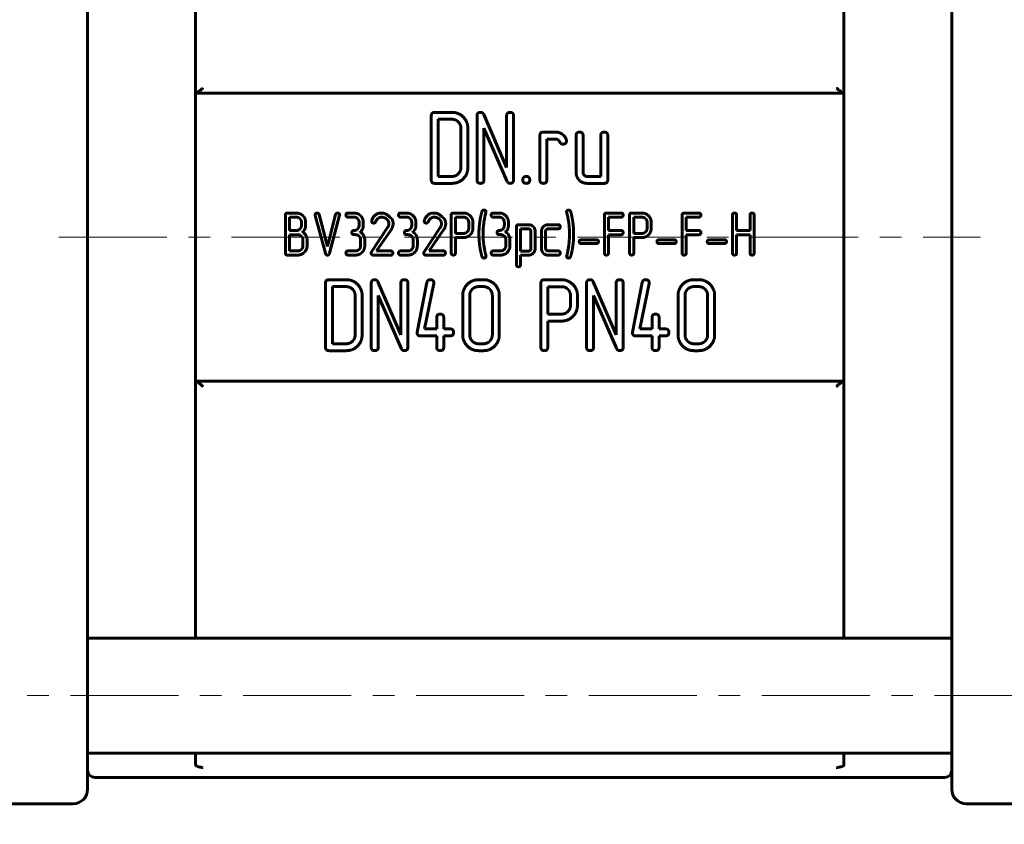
# Model space of a CAD drawing. Header units: millimetres. Extents: x 0 to 594, y 0 to 420.
# Tile 4 of 8: x 117 to 185, y 213 to 269. Entities that reach past the tile are written whole.
import ezdxf

# ---------------------------------------------------------------- set-up
doc = ezdxf.new("R2010")
doc.units = ezdxf.units.MM
for name, pattern in [('K5LT_AXLED', [12, 7.5, -1.5, 1.5, -1.5]), ('K5LT_BASIC', [0]), ('K5LT_THIN', [0])]:
    doc.linetypes.add(name, pattern=pattern)
doc.layers.add('Системный слой', color=7, linetype='Continuous')
doc.layers.add('Системный слой (1)', color=7, linetype='Continuous', true_color=0x6c6c6c)
doc.styles.add('KDIMTEXTSTYLE', font='GOST_AU.SHX', dxfattribs={"width": 0.96, "oblique": 15, "height": 5})
doc.styles.add('KTEXTSTYLE', font='GOST_AU.SHX', dxfattribs={"width": 0.96, "height": 5})
doc.dimstyles.new('KDIMSTYLE (1.00)', dxfattribs={"dimtxt": 5, "dimasz": 1, "dimexe": 2, "dimexo": 0, "dimgap": 1, "dimtad": 1, "dimtxsty": 'KDIMTEXTSTYLE', "dimsah": 1, "dimcen": 0, "dimdle": 1, "dimadec": 0, "dimazin": 0, "dimtfac": 0.667, "dimtmove": 0, "dimatfit": 3, "dimfxl": 1, "dimtvp": 1, "dimtolj": 1, "dimtzin": 0, "dimarcsym": 0})

# ---------------------------------------------------------------- blocks, each defined once
blk = doc.blocks.new('U12')
at = {"layer": 'Системный слой (1)', "color": 150, "linetype": 'K5LT_BASIC', "lineweight": 60, "true_color": 0x0080ff}
for p, q in [((174.119, 290.056), (174.119, 289.228)), ((174.119, 281.228), (174.119, 253.408))]:
    blk.add_line(p, q, dxfattribs=at)
blk = doc.blocks.new('U13')
at = {"layer": 'Системный слой (1)', "color": 150, "linetype": 'K5LT_BASIC', "lineweight": 60, "true_color": 0x0080ff}
for p, q in [((174.119, 253.408), (174.119, 225.589)), ((174.119, 217.589), (174.119, 216.76))]:
    blk.add_line(p, q, dxfattribs=at)
blk = doc.blocks.new('U14')
at = {"layer": 'Системный слой (1)', "color": 150, "linetype": 'K5LT_BASIC', "lineweight": 60, "true_color": 0x0080ff}
for p, q in [((129.119, 289.228), (129.119, 290.056)), ((129.119, 253.408), (129.119, 281.228))]:
    blk.add_line(p, q, dxfattribs=at)
blk = doc.blocks.new('U16')
at = {"layer": 'Системный слой (1)', "color": 150, "linetype": 'K5LT_BASIC', "lineweight": 60, "true_color": 0x0080ff}
for p, q in [((129.119, 225.589), (129.119, 253.408)), ((129.119, 216.76), (129.119, 217.589))]:
    blk.add_line(p, q, dxfattribs=at)
blk = doc.blocks.new('D0')
at = {"layer": 'Системный слой (1)'}
for points in [[(51.619, 143.911), (56.619, 144.57), (56.119, 143.911), (56.619, 143.253)], [(251.619, 143.911), (246.619, 144.57), (247.119, 143.911), (246.619, 143.253)]]:
    blk.add_hatch(color=7, dxfattribs=at).paths.add_polyline_path(points)
at = {"layer": 'Системный слой (1)', "color": 7, "linetype": 'K5LT_THIN', "lineweight": 18}
for p, q in [((51.619, 253.408), (51.619, 141.911)), ((251.619, 253.408), (251.619, 141.911)), ((51.619, 143.911), (56.619, 144.57)), ((56.619, 144.57), (56.119, 143.911)), ((247.119, 143.911), (246.619, 144.57)), ((246.619, 144.57), (251.619, 143.911)), ((56.619, 143.253), (51.619, 143.911)), ((51.619, 143.911), (251.619, 143.911)), ((56.119, 143.911), (56.619, 143.253)), ((251.619, 143.911), (246.619, 143.253)), ((246.619, 143.253), (247.119, 143.911))]:
    blk.add_line(p, q, dxfattribs=at)
blk.add_wipeout([(131.515, 144.911), (131.515, 152.293), (150.915, 152.293), (150.915, 144.911)]).dxf.layer = 'Системный слой (1)'
at = {"layer": 'Системный слой (1)', "color": 7, "char_height": 5, "attachment_point": 1, "style": 'KTEXTSTYLE'}
for s, insert in [('\\H5.0;\\W1.000;\\Q15;\\Q15;\\W0.965;±', (141.04, 151.499)), ('\\H5.0;\\W1.000;\\Q15;\\Q15;\\W0.965;200', (131.515, 151.499)), ('\\H5.0;\\W1.000;\\Q15;\\Q15;\\W0.965;1,5', (143.951, 151.499))]:
    blk.add_mtext(s, dxfattribs=dict(at, insert=insert))
blk = doc.blocks.new('KDIMARROW_01')
at = {"layer": 'Системный слой'}
blk.add_hatch(color=0, dxfattribs=at).paths.add_polyline_path([(-5, -0.658), (0, 0), (-5, 0.658), (-4.5, 0)])
at = {"layer": 'Системный слой', "color": 0, "linetype": 'K5LT_THIN', "lineweight": 18}
for p, q in [((-4.5, 0), (-5, 0.658)), ((-5, 0.658), (0, 0)), ((0, 0), (-5, -0.658)), ((-5, -0.658), (-4.5, 0))]:
    blk.add_line(p, q, dxfattribs=at)
at = {"layer": 'Системный слой (1)', "color": 0, "linetype": 'K5LT_THIN', "lineweight": 18}
blk.add_line((450.246, 253.408), (449.246, 253.408), dxfattribs=at)

msp = doc.modelspace()

# ---------------------------------------------------------------- linework, layer by layer
at = {"layer": 'Системный слой (1)', "color": 150, "linetype": 'K5LT_BASIC', "lineweight": 60, "true_color": 0x0080ff}
for p, q in [((121.619, 270.51), (121.619, 236.306)), ((181.619, 253.408), (181.619, 270.51)), ((129.619, 263.408), (129.119, 263.408)), ((173.619, 263.408), (129.619, 263.408)), ((174.119, 263.408), (173.619, 263.408)), ((145.478, 261.834), (145.478, 257.389)), ((146.918, 262.074), (145.721, 262.074)), ((148.653, 261.834), (148.653, 257.389)), ((150.709, 258.237), (149.115, 261.934)), ((150.709, 261.834), (150.709, 258.237)), ((151.193, 257.389), (151.193, 261.834)), ((146.918, 261.592), (145.963, 261.592)), ((145.963, 261.592), (145.963, 257.629)), ((147.534, 258.244), (147.534, 260.98)), ((148.018, 258.244), (148.018, 260.979)), ((149.138, 260.986), (150.725, 257.315)), ((149.138, 257.389), (149.138, 260.986)), ((153.019, 260.466), (153.019, 257.389)), ((154.116, 260.706), (153.261, 260.706)), ((155.533, 260.466), (155.533, 257.902)), ((156.017, 257.902), (156.017, 260.466)), ((157.244, 260.466), (157.244, 257.629)), ((157.729, 257.389), (157.729, 260.466)), ((153.503, 257.389), (153.503, 260.224)), ((153.503, 260.224), (154.116, 260.224)), ((145.721, 257.147), (146.918, 257.147)), ((145.963, 257.629), (146.918, 257.629)), ((157.244, 257.629), (156.288, 257.629)), ((156.288, 257.147), (157.486, 257.147)), ((136.103, 255.088), (135.494, 255.088)), ((138.264, 252.757), (137.693, 254.978)), ((138.836, 254.978), (138.264, 252.757)), ((140.107, 255.088), (139.701, 255.088)), ((143.758, 255.088), (143.352, 255.088)), ((147.715, 255.086), (147.006, 255.086)), ((150.188, 255.088), (149.781, 255.088)), ((158.654, 255.088), (157.64, 255.088)), ((160.098, 255.086), (159.388, 255.086)), ((164.052, 255.088), (163.037, 255.088)), ((135.35, 254.947), (135.35, 252.311)), ((135.639, 254.803), (135.639, 253.869)), ((136.103, 254.803), (135.639, 254.803)), ((136.467, 254.236), (136.467, 254.439)), ((136.755, 254.237), (136.755, 254.44)), ((137.417, 254.905), (138.126, 252.29)), ((138.402, 252.29), (139.114, 254.928)), ((139.701, 254.803), (140.107, 254.803)), ((140.47, 254.44), (140.47, 254.237)), ((140.758, 254.237), (140.758, 254.44)), ((143.352, 254.803), (143.758, 254.803)), ((144.121, 254.44), (144.121, 254.237)), ((144.41, 254.237), (144.41, 254.44)), ((146.862, 254.945), (146.862, 252.314)), ((147.151, 254.8), (147.151, 253.67)), ((147.715, 254.8), (147.151, 254.8)), ((148.079, 254.032), (148.079, 254.439)), ((148.368, 254.031), (148.368, 254.439)), ((149.781, 254.803), (150.187, 254.803)), ((150.55, 254.44), (150.55, 254.237)), ((150.839, 254.237), (150.839, 254.44)), ((157.496, 254.947), (157.496, 252.311)), ((157.784, 253.869), (157.784, 254.803)), ((157.784, 254.803), (158.654, 254.803)), ((159.245, 254.945), (159.245, 252.314)), ((160.098, 254.8), (159.533, 254.8)), ((159.533, 254.8), (159.533, 253.67)), ((160.462, 254.032), (160.462, 254.439)), ((160.75, 254.031), (160.75, 254.439)), ((162.893, 254.947), (162.893, 252.311)), ((163.182, 254.803), (164.052, 254.803)), ((163.182, 253.869), (163.182, 254.803)), ((166.388, 254.947), (166.388, 252.311)), ((166.677, 253.869), (166.677, 254.947)), ((167.606, 254.947), (167.606, 253.869)), ((167.894, 252.311), (167.894, 254.947)), ((135.639, 253.869), (136.103, 253.869)), ((142.443, 254.072), (141.326, 252.386)), ((141.683, 252.453), (142.684, 253.915)), ((146.094, 254.072), (144.978, 252.386)), ((145.335, 252.453), (146.335, 253.915)), ((147.151, 253.67), (147.715, 253.67)), ((151.387, 254.135), (151.387, 251.501)), ((152.241, 254.276), (151.53, 254.276)), ((152.24, 253.99), (151.675, 253.99)), ((151.675, 253.99), (151.675, 252.45)), ((152.397, 252.615), (152.397, 253.832)), ((152.686, 252.614), (152.686, 253.833)), ((153.13, 253.831), (153.13, 252.615)), ((153.419, 252.616), (153.419, 253.83)), ((154.288, 254.276), (153.579, 254.276)), ((153.579, 253.99), (154.288, 253.99)), ((158.654, 253.869), (157.784, 253.869)), ((159.533, 253.67), (160.098, 253.67)), ((164.052, 253.869), (163.182, 253.869)), ((167.606, 253.869), (166.677, 253.869)), ((135.639, 253.583), (135.639, 252.453)), ((136.57, 252.818), (136.57, 253.223)), ((136.858, 252.817), (136.858, 253.223)), ((140.107, 253.585), (140.208, 253.585)), ((140.57, 253.223), (140.57, 252.818)), ((140.859, 252.818), (140.859, 253.223)), ((143.758, 253.585), (143.859, 253.585)), ((144.222, 253.223), (144.222, 252.818)), ((144.51, 252.818), (144.51, 253.223)), ((147.151, 252.313), (147.151, 253.384)), ((147.151, 253.384), (147.716, 253.384)), ((150.187, 253.585), (150.289, 253.585)), ((150.651, 253.223), (150.651, 252.818)), ((150.939, 252.818), (150.939, 253.223)), ((156.951, 253.228), (155.883, 253.228)), ((155.883, 252.969), (156.951, 252.969)), ((157.784, 253.583), (158.654, 253.583)), ((157.784, 252.311), (157.784, 253.583)), ((159.533, 253.384), (160.098, 253.384)), ((159.533, 252.313), (159.533, 253.384)), ((162.348, 253.228), (161.28, 253.228)), ((161.28, 252.969), (162.348, 252.969)), ((163.182, 253.583), (164.052, 253.583)), ((163.182, 252.311), (163.182, 253.583)), ((165.841, 253.228), (164.773, 253.228)), ((164.773, 252.969), (165.841, 252.969)), ((166.677, 253.583), (167.606, 253.583)), ((166.677, 252.311), (166.677, 253.583)), ((167.606, 253.583), (167.606, 252.311)), ((181.619, 236.306), (181.619, 253.408)), ((135.639, 252.453), (136.205, 252.453)), ((140.207, 252.453), (139.701, 252.453)), ((142.662, 252.453), (141.683, 252.453)), ((143.859, 252.453), (143.352, 252.453)), ((146.314, 252.453), (145.335, 252.453)), ((150.288, 252.453), (149.781, 252.453)), ((151.675, 252.45), (152.24, 252.45)), ((154.288, 252.453), (153.579, 252.453)), ((135.494, 252.167), (136.205, 252.167)), ((139.701, 252.167), (140.208, 252.167)), ((141.45, 252.167), (142.662, 252.167)), ((143.352, 252.167), (143.859, 252.167)), ((145.102, 252.167), (146.314, 252.167)), ((149.781, 252.167), (150.289, 252.167)), ((151.675, 251.501), (151.675, 252.165)), ((151.675, 252.165), (152.241, 252.165)), ((153.579, 252.167), (154.288, 252.167)), ((138.136, 250.22), (138.136, 245.775)), ((139.575, 250.459), (138.379, 250.459)), ((141.311, 250.22), (141.311, 245.775)), ((143.367, 246.623), (141.773, 250.319)), ((143.367, 250.22), (143.367, 246.623)), ((143.851, 245.775), (143.851, 250.22)), ((145.177, 250.267), (144.492, 246.826)), ((145.011, 247.041), (145.654, 250.194)), ((149.1, 250.459), (148.759, 250.459)), ((153.085, 250.217), (153.085, 245.778)), ((154.524, 250.457), (153.328, 250.457)), ((156.26, 250.22), (156.26, 245.775)), ((158.316, 246.623), (156.722, 250.319)), ((158.316, 250.22), (158.316, 246.623)), ((158.8, 245.775), (158.8, 250.22)), ((160.126, 250.267), (159.441, 246.826)), ((159.96, 247.041), (160.603, 250.194)), ((164.049, 250.459), (163.708, 250.459)), ((139.576, 249.978), (138.62, 249.978)), ((138.62, 249.978), (138.62, 246.014)), ((149.101, 249.978), (148.758, 249.978)), ((153.569, 249.975), (153.569, 248.07)), ((154.525, 249.975), (153.569, 249.975)), ((164.05, 249.978), (163.707, 249.978)), ((140.192, 246.63), (140.192, 249.365)), ((140.676, 246.63), (140.676, 249.365)), ((141.795, 249.372), (143.383, 245.701)), ((141.795, 245.775), (141.795, 249.372)), ((147.661, 249.365), (147.661, 246.63)), ((148.145, 249.365), (148.145, 246.63)), ((149.717, 246.63), (149.717, 249.365)), ((150.201, 246.63), (150.201, 249.365)), ((155.141, 248.679), (155.141, 249.366)), ((155.625, 248.679), (155.625, 249.366)), ((156.744, 249.372), (158.332, 245.701)), ((156.744, 245.775), (156.744, 249.372)), ((162.61, 249.365), (162.61, 246.63)), ((163.094, 249.365), (163.094, 246.63)), ((164.666, 246.63), (164.666, 249.365)), ((165.15, 246.63), (165.15, 249.365)), ((145.857, 247.831), (145.857, 247.041)), ((146.341, 247.041), (146.341, 247.831)), ((153.569, 248.07), (154.525, 248.07)), ((153.569, 245.778), (153.569, 247.589)), ((153.569, 247.589), (154.524, 247.589)), ((160.806, 247.831), (160.806, 247.041)), ((161.29, 247.041), (161.29, 247.831)), ((145.857, 247.041), (145.011, 247.041)), ((146.785, 247.041), (146.341, 247.041)), ((160.806, 247.041), (159.96, 247.041)), ((161.734, 247.041), (161.29, 247.041)), ((144.731, 246.559), (145.857, 246.559)), ((145.857, 246.559), (145.857, 245.775)), ((146.341, 246.559), (146.785, 246.559)), ((146.341, 245.775), (146.341, 246.559)), ((159.68, 246.559), (160.806, 246.559)), ((160.806, 246.559), (160.806, 245.775)), ((161.29, 246.559), (161.734, 246.559)), ((161.29, 245.775), (161.29, 246.559)), ((138.379, 245.533), (139.575, 245.533)), ((138.62, 246.014), (139.576, 246.014)), ((148.758, 246.014), (149.101, 246.014)), ((148.759, 245.533), (149.1, 245.533)), ((163.707, 246.014), (164.05, 246.014)), ((163.708, 245.533), (164.049, 245.533)), ((129.119, 243.408), (129.619, 243.408)), ((129.619, 243.408), (173.619, 243.408)), ((173.619, 243.408), (174.119, 243.408)), ((121.619, 233.518), (121.619, 236.306)), ((181.619, 236.306), (181.619, 233.518)), ((121.619, 224.361), (121.619, 233.518)), ((181.619, 233.518), (181.619, 224.361)), ((181.619, 225.589), (121.619, 225.589)), ((121.619, 215.089), (121.619, 224.361)), ((181.619, 224.361), (181.619, 215.089)), ((181.619, 217.589), (121.619, 217.589)), ((181.619, 216.908), (181.619, 215.71)), ((181.619, 216.408), (181.619, 216.908)), ((121.619, 215.71), (121.619, 216.408)), ((121.619, 215.089), (121.619, 215.71)), ((122.119, 215.908), (181.119, 215.908)), ((181.619, 215.71), (181.619, 215.089)), ((112.619, 214.089), (120.619, 214.089)), ((190.619, 214.089), (182.619, 214.089))]:
    msp.add_line(p, q, dxfattribs=at)
for centre, radius, start, end in [((122.119, 216.408), 0.5, 180, 270), ((181.119, 216.408), 0.5, 270, 0), ((120.619, 215.089), 1, 270, 0), ((182.619, 215.089), 1, 180, 270)]:
    msp.add_arc(centre, radius, start, end, dxfattribs=at)
for points, knots in [([(129.619, 263.762), (129.619, 263.762), (129.618, 263.761), (129.568, 263.714), (129.519, 263.669), (129.421, 263.585), (129.372, 263.545), (129.285, 263.48), (129.247, 263.454), (129.183, 263.419), (129.157, 263.408), (129.14, 263.408)], [-0.00029846, -0.00029846, -0.00029846, -0.00029846, 0, 0, 0.02073476, 0.02073476, 0.0424761, 0.0424761, 0.06192708, 0.06192708, 0.08045951, 0.08045951, 0.08045951, 0.08045951]), ([(174.099, 263.408), (174.082, 263.408), (174.056, 263.419), (173.992, 263.454), (173.954, 263.48), (173.867, 263.545), (173.818, 263.585), (173.72, 263.669), (173.671, 263.714), (173.621, 263.761), (173.62, 263.762), (173.619, 263.762)], [0.00000231, 0.00000231, 0.00000231, 0.00000231, 0.01837775, 0.01837775, 0.03766608, 0.03766608, 0.05922946, 0.05922946, 0.07979427, 0.07979427, 0.08009026, 0.08009026, 0.08009026, 0.08009026])]:
    msp.add_open_spline(points, degree=3, knots=knots, dxfattribs=at)
for points in [[(145.721, 262.074), (145.478, 262.074), (145.478, 261.834)], [(147.697, 261.754), (147.375, 262.074), (146.918, 262.074)], [(148.893, 262.074), (148.653, 262.074), (148.653, 261.834)], [(149.115, 261.934), (149.052, 262.074), (148.893, 262.074)], [(150.951, 262.074), (150.709, 262.074), (150.709, 261.834)], [(151.193, 261.834), (151.193, 262.074), (150.951, 262.074)], [(147.352, 261.412), (147.171, 261.592), (146.918, 261.592)], [(147.534, 260.98), (147.534, 261.232), (147.352, 261.412)], [(148.018, 260.979), (148.018, 261.434), (147.697, 261.754)], [(153.261, 260.706), (153.019, 260.706), (153.019, 260.466)], [(154.569, 260.56), (154.36, 260.706), (154.116, 260.706)], [(154.85, 260.187), (154.779, 260.415), (154.569, 260.56)], [(155.775, 260.706), (155.533, 260.706), (155.533, 260.466)], [(156.017, 260.466), (156.017, 260.706), (155.775, 260.706)], [(157.487, 260.706), (157.244, 260.706), (157.244, 260.466)], [(157.729, 260.466), (157.729, 260.706), (157.487, 260.706)], [(154.116, 260.224), (154.275, 260.224), (154.38, 260.046)], [(154.38, 260.046), (154.484, 259.868), (154.615, 259.868)], [(154.615, 259.868), (154.864, 259.868), (154.864, 260.104)], [(154.864, 260.104), (154.864, 260.143), (154.85, 260.187)], [(146.918, 257.629), (147.171, 257.629), (147.353, 257.808)], [(147.353, 257.808), (147.534, 257.988), (147.534, 258.244)], [(147.697, 257.467), (148.018, 257.786), (148.018, 258.244)], [(155.533, 257.902), (155.533, 257.587), (155.753, 257.367)], [(156.097, 257.709), (156.017, 257.789), (156.017, 257.902)], [(145.478, 257.389), (145.478, 257.147), (145.721, 257.147)], [(146.918, 257.147), (147.375, 257.147), (147.697, 257.467)], [(148.653, 257.389), (148.653, 257.147), (148.896, 257.147)], [(148.896, 257.147), (149.138, 257.147), (149.138, 257.389)], [(150.725, 257.315), (150.799, 257.147), (150.951, 257.147)], [(150.951, 257.147), (151.193, 257.147), (151.193, 257.389)], [(152.072, 257.629), (151.829, 257.629), (151.829, 257.389)], [(151.829, 257.389), (151.829, 257.147), (152.072, 257.147)], [(152.314, 257.389), (152.314, 257.629), (152.072, 257.629)], [(152.072, 257.147), (152.314, 257.147), (152.314, 257.389)], [(153.019, 257.389), (153.019, 257.147), (153.261, 257.147)], [(153.261, 257.147), (153.503, 257.147), (153.503, 257.389)], [(155.753, 257.367), (155.973, 257.147), (156.288, 257.147)], [(156.288, 257.629), (156.177, 257.629), (156.097, 257.709)], [(157.486, 257.147), (157.729, 257.147), (157.729, 257.389)], [(135.494, 255.088), (135.35, 255.088), (135.35, 254.947)], [(136.564, 254.897), (136.373, 255.088), (136.103, 255.088)], [(137.557, 255.083), (137.411, 255.083), (137.411, 254.946)], [(137.693, 254.978), (137.665, 255.083), (137.557, 255.083)], [(138.972, 255.083), (138.864, 255.083), (138.836, 254.978)], [(139.118, 254.946), (139.118, 255.083), (138.972, 255.083)], [(139.701, 255.088), (139.557, 255.088), (139.557, 254.947)], [(140.568, 254.899), (140.379, 255.088), (140.107, 255.088)], [(142.019, 255.088), (141.528, 255.088), (141.348, 254.581)], [(142.588, 254.806), (142.33, 255.088), (142.019, 255.088)], [(143.352, 255.088), (143.208, 255.088), (143.208, 254.947)], [(144.22, 254.899), (144.03, 255.088), (143.758, 255.088)], [(145.671, 255.088), (145.179, 255.088), (144.999, 254.581)], [(146.239, 254.806), (145.981, 255.088), (145.671, 255.088)], [(147.006, 255.086), (146.862, 255.086), (146.862, 254.945)], [(148.176, 254.896), (147.984, 255.086), (147.715, 255.086)], [(148.995, 255.186), (148.942, 254.992), (148.923, 254.893)], [(149.131, 255.289), (149.034, 255.289), (148.995, 255.186)], [(149.277, 255.152), (149.277, 255.289), (149.131, 255.289)], [(149.273, 255.161), (149.277, 255.133), (149.277, 255.152)], [(149.781, 255.088), (149.638, 255.088), (149.638, 254.947)], [(150.649, 254.899), (150.459, 255.088), (150.188, 255.088)], [(155.02, 255.289), (154.874, 255.289), (154.874, 255.152)], [(154.874, 255.152), (154.874, 255.13), (154.879, 255.111)], [(155.154, 255.188), (155.116, 255.289), (155.02, 255.289)], [(155.229, 254.889), (155.174, 255.135), (155.154, 255.188)], [(157.64, 255.088), (157.496, 255.088), (157.496, 254.947)], [(158.798, 254.947), (158.798, 255.088), (158.654, 255.088)], [(159.388, 255.086), (159.245, 255.086), (159.245, 254.945)], [(160.559, 254.896), (160.367, 255.086), (160.098, 255.086)], [(163.037, 255.088), (162.893, 255.088), (162.893, 254.947)], [(164.195, 254.947), (164.195, 255.088), (164.052, 255.088)], [(166.533, 255.088), (166.388, 255.088), (166.388, 254.947)], [(166.677, 254.947), (166.677, 255.088), (166.533, 255.088)], [(167.75, 255.088), (167.606, 255.088), (167.606, 254.947)], [(167.894, 254.947), (167.894, 255.088), (167.75, 255.088)], [(136.359, 254.695), (136.251, 254.803), (136.103, 254.803)], [(136.467, 254.439), (136.467, 254.587), (136.359, 254.695)], [(136.755, 254.44), (136.755, 254.707), (136.564, 254.897)], [(137.411, 254.946), (137.411, 254.924), (137.417, 254.905)], [(139.114, 254.928), (139.118, 254.927), (139.118, 254.946)], [(139.557, 254.947), (139.557, 254.803), (139.701, 254.803)], [(140.107, 254.803), (140.256, 254.803), (140.363, 254.696)], [(140.363, 254.696), (140.47, 254.589), (140.47, 254.44)], [(140.758, 254.44), (140.758, 254.709), (140.568, 254.899)], [(141.348, 254.581), (141.34, 254.555), (141.34, 254.531)], [(141.34, 254.531), (141.34, 254.39), (141.488, 254.39)], [(141.488, 254.39), (141.578, 254.39), (141.617, 254.482)], [(141.617, 254.482), (141.754, 254.8), (142.031, 254.8)], [(142.031, 254.8), (142.224, 254.8), (142.378, 254.668)], [(142.378, 254.668), (142.534, 254.532), (142.534, 254.345)], [(142.534, 254.345), (142.534, 254.208), (142.443, 254.072)], [(142.827, 254.352), (142.827, 254.657), (142.588, 254.806)], [(142.684, 253.915), (142.827, 254.13), (142.827, 254.352)], [(143.208, 254.947), (143.208, 254.803), (143.352, 254.803)], [(143.758, 254.803), (143.908, 254.803), (144.014, 254.696)], [(144.014, 254.696), (144.121, 254.589), (144.121, 254.44)], [(144.41, 254.44), (144.41, 254.709), (144.22, 254.899)], [(144.999, 254.581), (144.992, 254.555), (144.992, 254.531)], [(144.992, 254.531), (144.992, 254.39), (145.139, 254.39)], [(145.139, 254.39), (145.229, 254.39), (145.268, 254.482)], [(145.268, 254.482), (145.405, 254.8), (145.683, 254.8)], [(145.683, 254.8), (145.876, 254.8), (146.029, 254.668)], [(146.029, 254.668), (146.185, 254.532), (146.185, 254.345)], [(146.185, 254.345), (146.185, 254.208), (146.094, 254.072)], [(146.479, 254.352), (146.479, 254.657), (146.239, 254.806)], [(146.335, 253.915), (146.479, 254.13), (146.479, 254.352)], [(147.971, 254.693), (147.863, 254.8), (147.715, 254.8)], [(148.079, 254.439), (148.079, 254.587), (147.971, 254.693)], [(148.368, 254.439), (148.368, 254.706), (148.176, 254.896)], [(149.638, 254.947), (149.638, 254.803), (149.781, 254.803)], [(150.187, 254.803), (150.337, 254.803), (150.444, 254.696)], [(150.444, 254.696), (150.55, 254.589), (150.55, 254.44)], [(150.839, 254.44), (150.839, 254.709), (150.649, 254.899)], [(158.654, 254.803), (158.798, 254.803), (158.798, 254.947)], [(160.354, 254.693), (160.246, 254.8), (160.098, 254.8)], [(160.462, 254.439), (160.462, 254.587), (160.354, 254.693)], [(160.75, 254.439), (160.75, 254.706), (160.559, 254.896)], [(164.052, 254.803), (164.195, 254.803), (164.195, 254.947)], [(136.103, 253.869), (136.251, 253.869), (136.359, 253.977)], [(136.359, 253.977), (136.467, 254.086), (136.467, 254.236)], [(136.527, 253.768), (136.755, 253.928), (136.755, 254.237)], [(140.363, 253.978), (140.256, 253.871), (140.107, 253.871)], [(140.47, 254.237), (140.47, 254.085), (140.363, 253.978)], [(140.532, 253.768), (140.758, 253.925), (140.758, 254.237)], [(144.014, 253.978), (143.908, 253.871), (143.758, 253.871)], [(144.121, 254.237), (144.121, 254.085), (144.014, 253.978)], [(144.183, 253.768), (144.41, 253.925), (144.41, 254.237)], [(147.971, 253.776), (148.079, 253.881), (148.079, 254.032)], [(150.444, 253.978), (150.337, 253.871), (150.187, 253.871)], [(150.55, 254.237), (150.55, 254.085), (150.444, 253.978)], [(150.613, 253.768), (150.839, 253.925), (150.839, 254.237)], [(151.53, 254.276), (151.387, 254.276), (151.387, 254.135)], [(152.35, 253.942), (152.302, 253.99), (152.24, 253.99)], [(152.555, 254.145), (152.425, 254.276), (152.241, 254.276)], [(152.397, 253.832), (152.397, 253.895), (152.35, 253.942)], [(152.686, 253.833), (152.686, 254.014), (152.555, 254.145)], [(153.262, 254.145), (153.13, 254.013), (153.13, 253.831)], [(153.579, 254.276), (153.394, 254.276), (153.262, 254.145)], [(153.419, 253.83), (153.419, 253.895), (153.466, 253.943)], [(153.466, 253.943), (153.514, 253.99), (153.579, 253.99)], [(154.432, 254.134), (154.432, 254.276), (154.288, 254.276)], [(154.288, 253.99), (154.432, 253.99), (154.432, 254.134)], [(160.354, 253.776), (160.462, 253.881), (160.462, 254.032)]]:
    msp.add_open_spline(points, degree=2, dxfattribs=at)

# ---------------------------------------------------------------- block references
at = {"layer": 'Системный слой (1)'}
for name in ['U14', 'U12', 'U16', 'U13']:
    msp.add_blockref(name, (0, 0), dxfattribs=at)

# ---------------------------------------------------------------- next in the draw order: dimensions: what is measured, and where the dimension line sits
at = {"layer": 'Системный слой (1)', "color": 7}
dim = msp.add_linear_dim(base=(51.619, 143.911), p1=(251.619, 253.408), p2=(51.619, 253.408), dimstyle='KDIMSTYLE (1.00)', override={"dimexo": 0, "dimpost": '\\H5.0;\\W0.965;\\Q15;<>', "dimblk1": 'KDIMARROW_01', "dimblk2": 'KDIMARROW_01', "dimse1": 0, "dimse2": 0, "dimclrt": 7, "dimtol": 1, "dimtp": 1.5, "dimtm": 1.5, "dimtdec": 5, "dimtolj": 1}, dxfattribs=at)
dim.commit()
dim.dimension.update_dxf_attribs({"geometry": 'D0', "text_midpoint": (141.619, 143.911), "dimtype": 160})

# ---------------------------------------------------------------- next in the draw order: linework, layer by layer
at = {"layer": 'Системный слой (1)', "color": 30, "linetype": 'K5LT_AXLED', "lineweight": 18, "true_color": 0xff8000}
for p, q in [((119.619, 253.408), (183.619, 253.408)), ((108.419, 221.589), (194.819, 221.589))]:
    msp.add_line(p, q, dxfattribs=at)
at = {"layer": 'Системный слой (1)', "color": 150, "linetype": 'K5LT_BASIC', "lineweight": 60, "true_color": 0x0080ff}
for points in [[(149.074, 253.628), (149.074, 254.352), (149.273, 255.161)], [(154.879, 255.111), (155.075, 254.35), (155.075, 253.628)], [(148.923, 254.893), (148.786, 254.269), (148.786, 253.632)], [(155.363, 253.628), (155.363, 254.264), (155.229, 254.889)], [(136.763, 253.558), (136.668, 253.714), (136.527, 253.768)], [(140.107, 253.871), (139.963, 253.871), (139.963, 253.73)], [(139.963, 253.73), (139.963, 253.585), (140.107, 253.585)], [(140.765, 253.557), (140.671, 253.712), (140.532, 253.768)], [(143.758, 253.871), (143.614, 253.871), (143.614, 253.73)], [(143.614, 253.73), (143.614, 253.585), (143.758, 253.585)], [(144.416, 253.557), (144.322, 253.712), (144.183, 253.768)], [(147.715, 253.67), (147.863, 253.67), (147.971, 253.776)], [(148.177, 253.573), (148.368, 253.762), (148.368, 254.031)], [(148.786, 253.632), (148.786, 252.991), (148.922, 252.368)], [(149.271, 252.143), (149.074, 252.904), (149.074, 253.628)], [(150.187, 253.871), (150.044, 253.871), (150.044, 253.73)], [(150.044, 253.73), (150.044, 253.585), (150.187, 253.585)], [(150.845, 253.557), (150.751, 253.712), (150.613, 253.768)], [(155.075, 253.628), (155.075, 252.904), (154.878, 252.091)], [(155.228, 252.363), (155.363, 252.992), (155.363, 253.628)], [(158.798, 253.727), (158.798, 253.869), (158.654, 253.869)], [(158.654, 253.583), (158.798, 253.583), (158.798, 253.727)], [(160.098, 253.67), (160.246, 253.67), (160.354, 253.776)], [(160.56, 253.573), (160.75, 253.762), (160.75, 254.031)], [(164.195, 253.727), (164.195, 253.869), (164.052, 253.869)], [(164.052, 253.583), (164.195, 253.583), (164.195, 253.727)], [(136.205, 253.583), (135.784, 253.581), (135.639, 253.583)], [(136.463, 253.478), (136.355, 253.583), (136.205, 253.583)], [(136.57, 253.223), (136.57, 253.372), (136.463, 253.478)], [(136.858, 253.223), (136.858, 253.403), (136.763, 253.558)], [(140.208, 253.585), (140.358, 253.585), (140.464, 253.479)], [(140.464, 253.479), (140.57, 253.373), (140.57, 253.223)], [(140.859, 253.223), (140.859, 253.403), (140.765, 253.557)], [(143.859, 253.585), (144.009, 253.585), (144.115, 253.479)], [(144.115, 253.479), (144.222, 253.373), (144.222, 253.223)], [(144.51, 253.223), (144.51, 253.403), (144.416, 253.557)], [(147.716, 253.384), (147.987, 253.384), (148.177, 253.573)], [(150.289, 253.585), (150.438, 253.585), (150.545, 253.479)], [(150.545, 253.479), (150.651, 253.373), (150.651, 253.223)], [(150.939, 253.223), (150.939, 253.403), (150.845, 253.557)], [(155.883, 253.228), (155.751, 253.228), (155.751, 253.1)], [(155.751, 253.1), (155.751, 252.969), (155.883, 252.969)], [(157.082, 253.1), (157.082, 253.228), (156.951, 253.228)], [(156.951, 252.969), (157.082, 252.969), (157.082, 253.1)], [(160.098, 253.384), (160.369, 253.384), (160.56, 253.573)], [(161.28, 253.228), (161.149, 253.228), (161.149, 253.1)], [(161.149, 253.1), (161.149, 252.969), (161.28, 252.969)], [(162.48, 253.1), (162.48, 253.228), (162.348, 253.228)], [(162.348, 252.969), (162.48, 252.969), (162.48, 253.1)], [(164.773, 253.228), (164.641, 253.228), (164.641, 253.1)], [(164.641, 253.1), (164.641, 252.969), (164.773, 252.969)], [(165.972, 253.1), (165.972, 253.228), (165.841, 253.228)], [(165.841, 252.969), (165.972, 252.969), (165.972, 253.1)], [(135.35, 252.311), (135.35, 252.167), (135.494, 252.167)], [(136.205, 252.453), (136.354, 252.453), (136.462, 252.56)], [(136.205, 252.167), (136.464, 252.167), (136.661, 252.364)], [(136.462, 252.56), (136.57, 252.666), (136.57, 252.818)], [(136.661, 252.364), (136.858, 252.56), (136.858, 252.817)], [(138.126, 252.29), (138.159, 252.167), (138.265, 252.167)], [(138.265, 252.167), (138.37, 252.167), (138.402, 252.29)], [(139.701, 252.453), (139.557, 252.453), (139.557, 252.311)], [(139.557, 252.311), (139.557, 252.167), (139.701, 252.167)], [(140.464, 252.56), (140.357, 252.453), (140.207, 252.453)], [(140.208, 252.167), (140.479, 252.167), (140.669, 252.357)], [(140.57, 252.818), (140.57, 252.666), (140.464, 252.56)], [(140.669, 252.357), (140.859, 252.546), (140.859, 252.818)], [(141.326, 252.386), (141.309, 252.356), (141.309, 252.317)], [(141.309, 252.317), (141.309, 252.167), (141.45, 252.167)], [(142.806, 252.311), (142.806, 252.453), (142.662, 252.453)], [(142.662, 252.167), (142.806, 252.167), (142.806, 252.311)], [(143.352, 252.453), (143.208, 252.453), (143.208, 252.311)], [(143.208, 252.311), (143.208, 252.167), (143.352, 252.167)], [(144.115, 252.56), (144.008, 252.453), (143.859, 252.453)], [(143.859, 252.167), (144.131, 252.167), (144.32, 252.357)], [(144.222, 252.818), (144.222, 252.666), (144.115, 252.56)], [(144.32, 252.357), (144.51, 252.546), (144.51, 252.818)], [(144.978, 252.386), (144.96, 252.356), (144.96, 252.317)], [(144.96, 252.317), (144.96, 252.167), (145.102, 252.167)], [(146.457, 252.311), (146.457, 252.453), (146.314, 252.453)], [(146.314, 252.167), (146.457, 252.167), (146.457, 252.311)], [(146.862, 252.314), (146.862, 252.17), (147.006, 252.17)], [(147.006, 252.17), (147.151, 252.17), (147.151, 252.313)], [(148.922, 252.368), (148.976, 252.119), (148.996, 252.066)], [(149.781, 252.453), (149.638, 252.453), (149.638, 252.311)], [(149.638, 252.311), (149.638, 252.167), (149.781, 252.167)], [(150.544, 252.56), (150.438, 252.453), (150.288, 252.453)], [(150.289, 252.167), (150.56, 252.167), (150.75, 252.357)], [(150.651, 252.818), (150.651, 252.666), (150.544, 252.56)], [(150.75, 252.357), (150.939, 252.546), (150.939, 252.818)], [(152.24, 252.45), (152.303, 252.45), (152.35, 252.499)], [(152.241, 252.165), (152.424, 252.165), (152.555, 252.298)], [(152.35, 252.499), (152.397, 252.548), (152.397, 252.615)], [(152.555, 252.298), (152.686, 252.431), (152.686, 252.614)], [(153.13, 252.615), (153.13, 252.428), (153.261, 252.298)], [(153.261, 252.298), (153.392, 252.167), (153.579, 252.167)], [(153.466, 252.501), (153.419, 252.548), (153.419, 252.616)], [(153.579, 252.453), (153.514, 252.453), (153.466, 252.501)], [(154.432, 252.311), (154.432, 252.453), (154.288, 252.453)], [(154.288, 252.167), (154.432, 252.167), (154.432, 252.311)], [(155.155, 252.068), (155.209, 252.262), (155.228, 252.363)], [(157.496, 252.311), (157.496, 252.167), (157.64, 252.167)], [(157.64, 252.167), (157.784, 252.167), (157.784, 252.311)], [(159.245, 252.314), (159.245, 252.17), (159.389, 252.17)], [(159.389, 252.17), (159.533, 252.17), (159.533, 252.313)], [(162.893, 252.311), (162.893, 252.167), (163.037, 252.167)], [(163.037, 252.167), (163.182, 252.167), (163.182, 252.311)], [(166.388, 252.311), (166.388, 252.167), (166.533, 252.167)], [(166.533, 252.167), (166.677, 252.167), (166.677, 252.311)], [(167.606, 252.311), (167.606, 252.167), (167.75, 252.167)], [(167.75, 252.167), (167.894, 252.167), (167.894, 252.311)], [(148.996, 252.066), (149.035, 251.964), (149.131, 251.964)], [(149.131, 251.964), (149.277, 251.964), (149.277, 252.103)], [(149.277, 252.103), (149.277, 252.121), (149.271, 252.143)], [(154.878, 252.091), (154.874, 252.124), (154.874, 252.103)], [(154.874, 252.103), (154.874, 251.964), (155.02, 251.964)], [(155.02, 251.964), (155.116, 251.964), (155.155, 252.068)], [(151.387, 251.501), (151.387, 251.358), (151.531, 251.358)], [(151.531, 251.358), (151.675, 251.358), (151.675, 251.501)], [(138.379, 250.459), (138.136, 250.459), (138.136, 250.22)], [(140.354, 250.14), (140.033, 250.459), (139.575, 250.459)], [(141.551, 250.459), (141.311, 250.459), (141.311, 250.22)], [(141.773, 250.319), (141.71, 250.459), (141.551, 250.459)], [(143.609, 250.459), (143.367, 250.459), (143.367, 250.22)], [(143.851, 250.22), (143.851, 250.459), (143.609, 250.459)], [(145.412, 250.459), (145.216, 250.459), (145.177, 250.267)], [(145.658, 250.227), (145.658, 250.459), (145.412, 250.459)], [(145.654, 250.194), (145.658, 250.2), (145.658, 250.227)], [(148.759, 250.459), (148.304, 250.459), (147.982, 250.138)], [(149.879, 250.14), (149.558, 250.459), (149.1, 250.459)], [(153.328, 250.457), (153.085, 250.457), (153.085, 250.217)], [(155.301, 250.136), (154.977, 250.457), (154.524, 250.457)], [(156.499, 250.459), (156.26, 250.459), (156.26, 250.22)], [(156.722, 250.319), (156.659, 250.459), (156.499, 250.459)], [(158.558, 250.459), (158.316, 250.459), (158.316, 250.22)], [(158.8, 250.22), (158.8, 250.459), (158.558, 250.459)], [(160.361, 250.459), (160.165, 250.459), (160.126, 250.267)], [(160.607, 250.227), (160.607, 250.459), (160.361, 250.459)], [(160.603, 250.194), (160.607, 250.2), (160.607, 250.227)], [(163.708, 250.459), (163.253, 250.459), (162.931, 250.138)], [(164.828, 250.14), (164.507, 250.459), (164.049, 250.459)], [(140.01, 249.798), (139.829, 249.978), (139.576, 249.978)], [(140.192, 249.365), (140.192, 249.618), (140.01, 249.798)], [(140.676, 249.365), (140.676, 249.82), (140.354, 250.14)], [(147.982, 250.138), (147.661, 249.817), (147.661, 249.365)], [(148.327, 249.797), (148.145, 249.616), (148.145, 249.365)], [(148.758, 249.978), (148.508, 249.978), (148.327, 249.797)], [(149.535, 249.798), (149.354, 249.978), (149.101, 249.978)], [(149.717, 249.365), (149.717, 249.618), (149.535, 249.798)], [(150.201, 249.365), (150.201, 249.82), (149.879, 250.14)], [(154.958, 249.796), (154.775, 249.975), (154.525, 249.975)], [(155.141, 249.366), (155.141, 249.616), (154.958, 249.796)], [(155.625, 249.366), (155.625, 249.816), (155.301, 250.136)], [(162.931, 250.138), (162.61, 249.817), (162.61, 249.365)], [(163.276, 249.797), (163.094, 249.616), (163.094, 249.365)], [(163.707, 249.978), (163.457, 249.978), (163.276, 249.797)], [(164.484, 249.798), (164.303, 249.978), (164.05, 249.978)], [(164.666, 249.365), (164.666, 249.618), (164.484, 249.798)], [(165.15, 249.365), (165.15, 249.82), (164.828, 250.14)], [(154.525, 248.07), (154.776, 248.07), (154.958, 248.248)], [(154.958, 248.248), (155.141, 248.426), (155.141, 248.679)], [(155.303, 247.907), (155.625, 248.226), (155.625, 248.679)], [(146.099, 248.07), (145.857, 248.07), (145.857, 247.831)], [(146.341, 247.831), (146.341, 248.07), (146.099, 248.07)], [(154.524, 247.589), (154.98, 247.589), (155.303, 247.907)], [(161.048, 248.07), (160.806, 248.07), (160.806, 247.831)], [(161.29, 247.831), (161.29, 248.07), (161.048, 248.07)], [(144.492, 246.826), (144.489, 246.826), (144.489, 246.795)], [(144.489, 246.795), (144.489, 246.559), (144.731, 246.559)], [(147.028, 246.8), (147.028, 247.041), (146.785, 247.041)], [(146.785, 246.559), (147.028, 246.559), (147.028, 246.8)], [(159.441, 246.826), (159.438, 246.826), (159.438, 246.795)], [(159.438, 246.795), (159.438, 246.559), (159.68, 246.559)], [(161.977, 246.8), (161.977, 247.041), (161.734, 247.041)], [(161.734, 246.559), (161.977, 246.559), (161.977, 246.8)], [(139.576, 246.014), (139.829, 246.014), (140.01, 246.194)], [(140.01, 246.194), (140.192, 246.374), (140.192, 246.63)], [(140.355, 245.853), (140.676, 246.172), (140.676, 246.63)], [(147.661, 246.63), (147.661, 246.175), (147.982, 245.854)], [(148.145, 246.63), (148.145, 246.376), (148.327, 246.195)], [(148.327, 246.195), (148.508, 246.014), (148.758, 246.014)], [(149.101, 246.014), (149.354, 246.014), (149.535, 246.194)], [(149.535, 246.194), (149.717, 246.374), (149.717, 246.63)], [(149.88, 245.853), (150.201, 246.172), (150.201, 246.63)], [(162.61, 246.63), (162.61, 246.175), (162.931, 245.854)], [(163.094, 246.63), (163.094, 246.376), (163.275, 246.195)], [(163.275, 246.195), (163.457, 246.014), (163.707, 246.014)], [(164.05, 246.014), (164.303, 246.014), (164.484, 246.194)], [(164.484, 246.194), (164.666, 246.374), (164.666, 246.63)], [(164.829, 245.853), (165.15, 246.172), (165.15, 246.63)], [(138.136, 245.775), (138.136, 245.533), (138.379, 245.533)], [(139.575, 245.533), (140.033, 245.533), (140.355, 245.853)], [(141.311, 245.775), (141.311, 245.533), (141.553, 245.533)], [(141.553, 245.533), (141.795, 245.533), (141.795, 245.775)], [(143.383, 245.701), (143.457, 245.533), (143.609, 245.533)], [(143.609, 245.533), (143.851, 245.533), (143.851, 245.775)], [(145.857, 245.775), (145.857, 245.533), (146.099, 245.533)], [(146.099, 245.533), (146.341, 245.533), (146.341, 245.775)], [(147.982, 245.854), (148.303, 245.533), (148.759, 245.533)], [(149.1, 245.533), (149.558, 245.533), (149.88, 245.853)], [(153.085, 245.778), (153.085, 245.536), (153.327, 245.536)], [(153.327, 245.536), (153.569, 245.536), (153.569, 245.778)], [(156.26, 245.775), (156.26, 245.533), (156.502, 245.533)], [(156.502, 245.533), (156.744, 245.533), (156.744, 245.775)], [(158.332, 245.701), (158.406, 245.533), (158.557, 245.533)], [(158.557, 245.533), (158.8, 245.533), (158.8, 245.775)], [(160.806, 245.775), (160.806, 245.533), (161.048, 245.533)], [(161.048, 245.533), (161.29, 245.533), (161.29, 245.775)], [(162.931, 245.854), (163.252, 245.533), (163.708, 245.533)], [(164.049, 245.533), (164.507, 245.533), (164.829, 245.853)]]:
    msp.add_open_spline(points, degree=2, dxfattribs=at)
for points, knots in [([(129.14, 243.408), (129.157, 243.408), (129.183, 243.398), (129.247, 243.362), (129.285, 243.336), (129.372, 243.272), (129.421, 243.232), (129.519, 243.147), (129.568, 243.103), (129.618, 243.055), (129.619, 243.055), (129.619, 243.054)], [0, 0, 0, 0, 0.01837868, 0.01837868, 0.03766829, 0.03766829, 0.05922925, 0.05922925, 0.07979198, 0.07979198, 0.08008797, 0.08008797, 0.08008797, 0.08008797]), ([(173.619, 243.054), (173.62, 243.055), (173.621, 243.055), (173.671, 243.103), (173.72, 243.147), (173.818, 243.232), (173.867, 243.272), (173.954, 243.336), (173.992, 243.362), (174.056, 243.398), (174.082, 243.408), (174.099, 243.408)], [-0.00029846, -0.00029846, -0.00029846, -0.00029846, 0, 0, 0.02073476, 0.02073476, 0.0424761, 0.0424761, 0.06192708, 0.06192708, 0.08045951, 0.08045951, 0.08045951, 0.08045951]), ([(129.119, 216.76), (129.119, 216.742), (129.137, 216.723), (129.209, 216.683), (129.271, 216.663), (129.418, 216.624), (129.517, 216.605), (129.618, 216.586), (129.619, 216.586), (129.619, 216.586)], [0.22845615, 0.22845615, 0.22845615, 0.22845615, 0.24977809, 0.24977809, 0.27884986, 0.27884986, 0.31871925, 0.31871925, 0.31901724, 0.31901724, 0.31901724, 0.31901724]), ([(173.619, 216.586), (173.62, 216.586), (173.621, 216.586), (173.733, 216.607), (173.844, 216.629), (173.989, 216.67), (174.047, 216.689), (174.106, 216.728), (174.119, 216.744), (174.119, 216.76)], [-0.00031836, -0.00031836, -0.00031836, -0.00031836, 0, 0, 0.04733278, 0.04733278, 0.07606806, 0.07606806, 0.09458031, 0.09458031, 0.09458031, 0.09458031])]:
    msp.add_open_spline(points, degree=3, knots=knots, dxfattribs=at)

doc.saveas('drawing.dxf')
